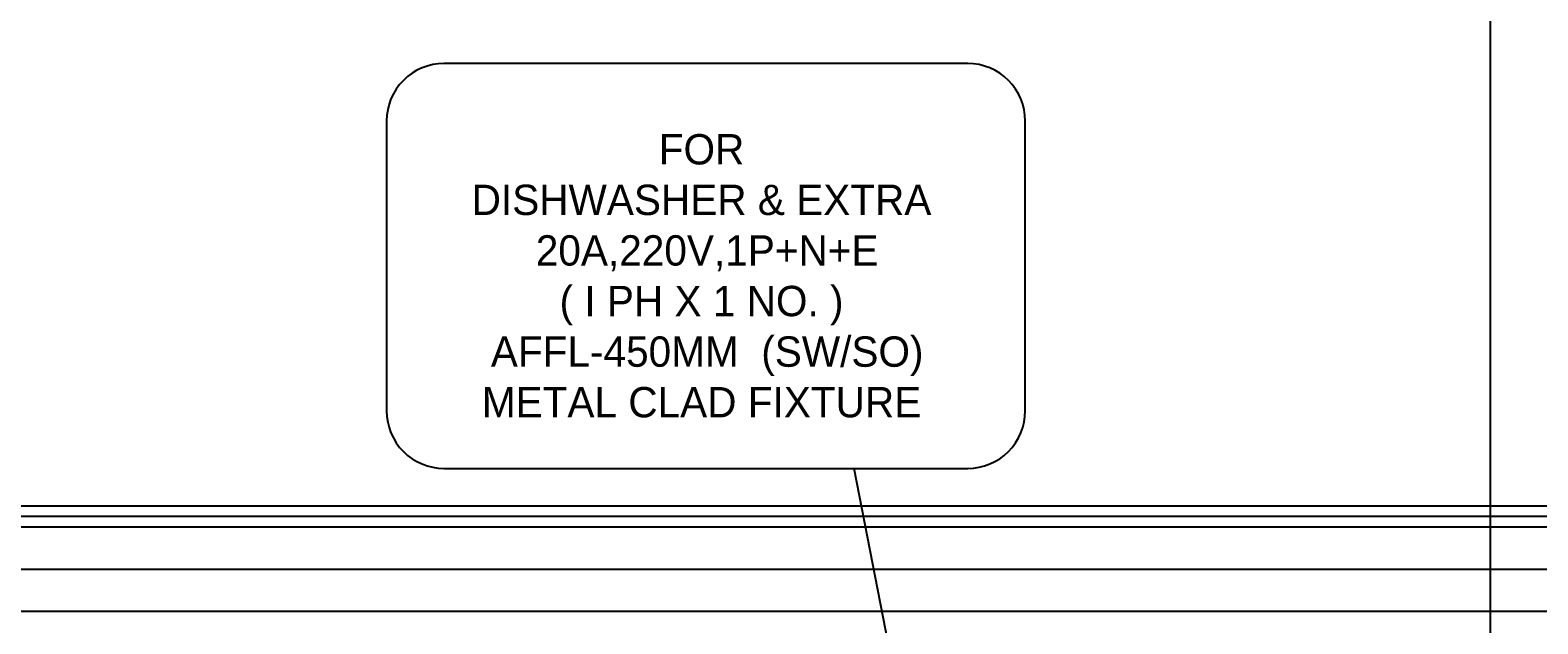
# Model space of a CAD drawing. Header units: inches. Extents: x 1703 to 137267, y -37098 to 14102.
# Tile 66 of 139: x 65285 to 67074, y 8547 to 9251. Entities that reach past the tile are written whole.
import ezdxf
from ezdxf import colors
from ezdxf.entities.mleader import LeaderData, LeaderLine
from ezdxf.math import Vec2, Vec3

# ---------------------------------------------------------------- set-up
doc = ezdxf.new("R2010")
doc.units = ezdxf.units.IN
doc.header["$MEASUREMENT"] = 0
doc.linetypes.add('LEVEL-F-OVERALL LAYOUT$0$Hidden 2mm', pattern=[3, 2, -1])
for name, color, linetype, lineweight in [('L5', 7, 'Continuous', 25), ('LEVEL-F-OVERALL LAYOUT$0$A-DETL', 251, 'Continuous', 15), ('LEVEL-F-OVERALL LAYOUT$0$A-WALL', 251, 'Continuous', 13), ('LEVEL-F-OVERALL LAYOUT$0$A-WALL-FULL-EXTR', 251, 'Continuous', 35)]:
    doc.layers.add(name, color=color, linetype=linetype, lineweight=lineweight)
doc.styles.add('CKD_Dimension Text', font='GOTHIC.TTF')

# ---------------------------------------------------------------- blocks, each defined once
blk = doc.blocks.new('_Dot')
at = {"color": 0, "linetype": 'ByBlock', "lineweight": -2, "transparency": 16777216}
blk.add_line((-0.5, 0), (-1, 0), dxfattribs=at)
at = {"color": 0, "linetype": 'ByBlock', "transparency": 16777216, "const_width": 0.5}
blk.add_lwpolyline([(-0.25, 0, 1), (0.25, 0, 1)], format="xyb", close=True, dxfattribs=at)

msp = doc.modelspace()

# ---------------------------------------------------------------- linework, layer by layer
at = {"layer": 'L5', "color": 7, "linetype": 'Continuous'}
msp.add_lwpolyline([(65707.8, 9143.5), (65707.8, 8799.4, 0.414214), (65775.9, 8731.3), (66397.7, 8731.3, 0.414214), (66465.8, 8799.4), (66465.8, 9143.5, 0.414214), (66397.7, 9211.6), (65775.9, 9211.6, 0.414214)], format="xyb", close=True, dxfattribs=at)
at = {"layer": 'LEVEL-F-OVERALL LAYOUT$0$A-DETL', "linetype": 'LEVEL-F-OVERALL LAYOUT$0$Hidden 2mm', "lineweight": 15}
msp.add_line((68235.9, 8661.9), (59160.3, 8661.9), dxfattribs=at)
at = {"layer": 'LEVEL-F-OVERALL LAYOUT$0$A-WALL', "color": 3, "lineweight": 25}
msp.add_lwpolyline([(59160.3, 8686.9), (68235.9, 8686.9)], dxfattribs=at)
at = {"layer": 'LEVEL-F-OVERALL LAYOUT$0$A-WALL-FULL-EXTR', "color": 2, "lineweight": -2}
for points in [[(59160.3, 8674.4), (68235.9, 8674.4)], [(59160.3, 8661.9), (68235.9, 8661.9)], [(59160.3, 8611.9), (68235.9, 8611.9)], [(59160.3, 8561.9), (68236, 8561.9)]]:
    msp.add_lwpolyline(points, dxfattribs=at)

# ---------------------------------------------------------------- texts
at = {"layer": 'L5', "color": 4, "linetype": 'Continuous', "insert": (66081.6, 8959.6), "char_height": 36, "width": 812.163, "attachment_point": 5, "style": 'CKD_Dimension Text'}
msp.add_mtext('{\\fCentury Gothic|b0|i0|c238|p34;\\C256;FOR \\P\\fCentury Gothic|b0|i0|c0|p34;DISHWASHER & EXTRA\\P 20\\fCentury Gothic|b0|i0|c238|p34;A,220V,1P+N+E \\P( I\\fCentury Gothic|b0|i0|c0|p34; \\fCentury Gothic|b0|i0|c238|p34;PH X\\fCentury Gothic|b0|i0|c0|p34; 1 \\fCentury Gothic|b0|i0|c238|p34;NO\\fCentury Gothic|b0|i0|c0|p34;. \\fCentury Gothic|b0|i0|c238|p34;) \\A1; \\P AFFL-\\fCentury Gothic|b0|i0|c0|p34;450MM\\fCentury Gothic|b0|i0|c238|p34; \\fCentury Gothic|b0|i0|c0|p34; \\fCentury Gothic|b0|i0|c238|p34;(SW/SO)\\PMETAL CLAD FIXTURE}', dxfattribs=at)

# ---------------------------------------------------------------- leaders
ml = msp.add_multileader_mtext('Standard')
ml.set_content(' ')
ml.set_leader_properties()
ml.set_arrow_properties(name='DOT')
ml.build(insert=Vec2(0, 0))
ml.multileader.update_dxf_attribs({"has_dogleg": 0, "dogleg_length": 0.36, "arrow_head_size": 10})
ctx = ml.context
ctx.base_point, ctx.char_height, ctx.arrow_head_size, ctx.landing_gap_size, ctx.plane_origin = Vec3(67017.9, 9283.5), 0.18, 10, 0.09, Vec3(67017.9, 8161.7)
notes = []
notes.append((ctx, [(0, (1, 1, 0), (67017.5, 9283.5), (1, 0), 0.36, [(0, [(67017.9, 8161.7)], 0, [])])]))
ctx.mtext.insert, ctx.mtext.flow_direction = Vec3(67018, 9283.6), 5
ml = msp.add_multileader_mtext('Standard')
ml.set_content(' ')
ml.set_leader_properties()
ml.set_arrow_properties(name='DOT')
ml.build(insert=Vec2(0, 0))
ml.multileader.update_dxf_attribs({"has_dogleg": 0, "dogleg_length": 0.36, "arrow_head_size": 10})
ctx = ml.context
ctx.base_point, ctx.char_height, ctx.arrow_head_size, ctx.landing_gap_size, ctx.plane_origin = Vec3(66262.5, 8731.3), 0.18, 10, 0.09, Vec3(66262.5, 8161.9)
ctx.text_align_type = 2
notes.append((ctx, [(0, (1, 1, 0), (66263.1, 8731.3), (-1, 0), 0.36, [(0, [(66374.3, 8161.8)], 0, [])])]))
ctx.mtext.insert, ctx.mtext.alignment, ctx.mtext.flow_direction = Vec3(66262.6, 8731.4), 3, 5
for ctx, leaders in notes:
    for number, flags, end, landing, length, lines in leaders:
        leader = LeaderData()
        leader.index, (leader.has_last_leader_line, leader.has_dogleg_vector, leader.attachment_direction) = number, flags
        leader.last_leader_point, leader.dogleg_vector, leader.dogleg_length = Vec3(end), Vec3(landing), length
        for number, points, colour, breaks in lines:
            line = LeaderLine()
            line.index, line.vertices, line.color, line.breaks = number, Vec3.list(points), colors.encode_raw_color(colour), breaks
            leader.lines.append(line)
        ctx.leaders.append(leader)

doc.saveas('drawing.dxf')
